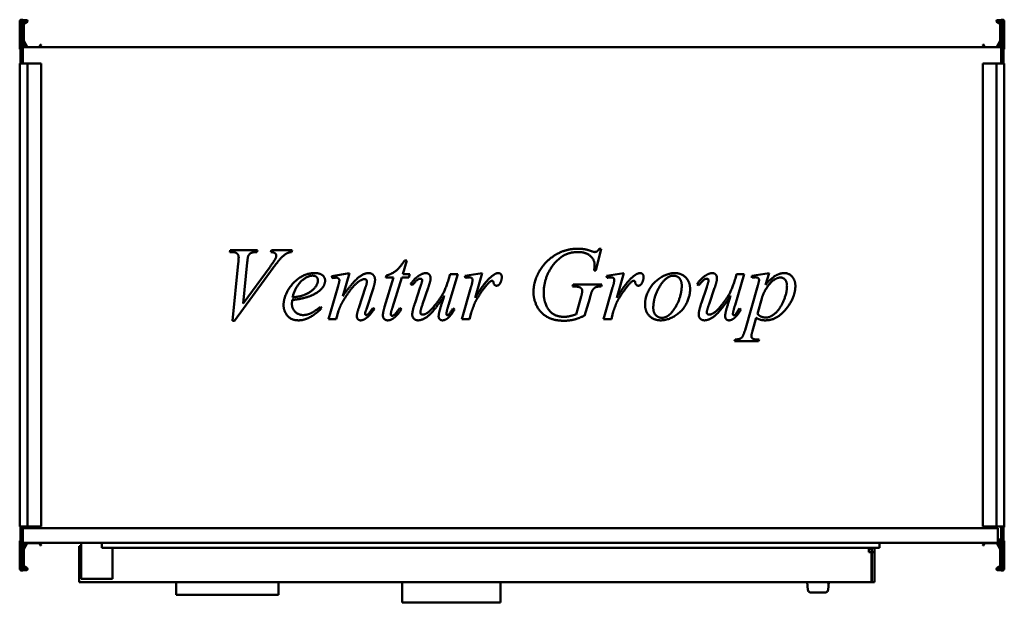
# Model space of a CAD drawing. Header units: millimetres. Extents: x 550 to 1550, y 447 to 1038.
import ezdxf

# ---------------------------------------------------------------- set-up
doc = ezdxf.new("R2010")
doc.units = ezdxf.units.MM
doc.header["$LTSCALE"] = 5
doc.layers.add('Widoczne (ISO)', color=7, linetype='Continuous', lineweight=50)

msp = doc.modelspace()

# ---------------------------------------------------------------- linework, layer by layer
at = {"layer": 'Widoczne (ISO)'}
for p, q in [((550, 1009), (550, 1036.8)), ((550.8, 1038.3), (550.8, 996.3)), ((550.8, 1038.3), (553.3, 1038.3)), ((553.3, 996.3), (553.3, 1038.3)), ((553.3, 1038), (557, 1038)), ((557, 1037.2), (553.3, 1037.2)), ((553.8, 1035), (557.1, 1036.9)), ((554.1, 1034.1), (554.1, 1017)), ((557.5, 1036.2), (554.2, 1034.3)), ((1542.5, 1036.2), (1545.8, 1034.3)), ((1546.2, 1035), (1542.9, 1036.9)), ((1546.7, 1038), (1543, 1038)), ((1543, 1037.2), (1546.7, 1037.2)), ((1545.9, 1034.1), (1545.9, 1017)), ((1546.7, 1038.3), (1546.7, 996.3)), ((1549.2, 1038.3), (1546.7, 1038.3)), ((1549.2, 996.3), (1549.2, 1038.3)), ((1550, 1009), (1550, 1036.8)), ((553.3, 1012.2), (555.2, 1012.2)), ((555.2, 1010.6), (553.3, 1010.6)), ((553.3, 1010.3), (1546.7, 1010.3)), ((557, 1010.3), (553.4, 1016.5)), ((554.1, 1016.9), (557.7, 1010.7)), ((557.9, 1010.6), (569.6, 1010.6)), ((569.7, 1010.7), (571, 1012.9)), ((571.7, 1012.5), (570.4, 1010.3)), ((571.2, 1012.9), (571.6, 1012.7)), ((1528.3, 1012.5), (1529.6, 1010.3)), ((1528.8, 1012.9), (1528.4, 1012.7)), ((1530.3, 1010.7), (1529, 1012.9)), ((1542.1, 1010.6), (1530.4, 1010.6)), ((1545.9, 1016.9), (1542.3, 1010.7)), ((1543, 1010.3), (1546.6, 1016.5)), ((1546.7, 1012.2), (1544.8, 1012.2)), ((1544.8, 1010.6), (1546.7, 1010.6)), ((550, 993.7), (551.2, 993.7)), ((550, 993.7), (550, 523.7)), ((550.8, 996.3), (550.8, 993.7)), ((550.8, 996.3), (553.3, 996.3)), ((557, 993.7), (551.2, 993.7)), ((553.3, 993.7), (553.3, 996.3)), ((557, 993.7), (558, 993.7)), ((569.6, 993.7), (558, 993.7)), ((558, 993.7), (558, 523.7)), ((569.7, 993.7), (569.6, 993.7)), ((571, 993.7), (569.7, 993.7)), ((571, 993.7), (571.2, 993.7)), ((571.6, 993.7), (571.2, 993.7)), ((571.6, 993.7), (571.7, 993.7)), ((571.7, 993.7), (571.7, 523.7)), ((1528.3, 993.7), (1528.4, 993.7)), ((1528.3, 523.7), (1528.3, 993.7)), ((1528.8, 993.7), (1528.4, 993.7)), ((1528.8, 993.7), (1529, 993.7)), ((1530.3, 993.7), (1529, 993.7)), ((1530.4, 993.7), (1530.3, 993.7)), ((1542, 993.7), (1530.4, 993.7)), ((1542, 993.7), (1543, 993.7)), ((1542, 523.7), (1542, 993.7)), ((1548.8, 993.7), (1543, 993.7)), ((1546.7, 996.3), (1546.7, 993.7)), ((1549.2, 996.3), (1546.7, 996.3)), ((1548.8, 993.7), (1550, 993.7)), ((1549.2, 993.7), (1549.2, 996.3)), ((1550, 523.7), (1550, 993.7)), ((763.4, 802.4), (763.9, 804.2)), ((765.3, 802.4), (763.4, 802.4)), ((763.9, 804.2), (791.6, 804.2)), ((791.6, 804.2), (791, 802.4)), ((805, 802.4), (805.6, 804.2)), ((805.6, 804.2), (826.6, 804.2)), ((826.6, 804.2), (826.1, 802.4)), ((1140.5, 805.8), (1135.3, 783.8)), ((1138.6, 805.8), (1140.5, 805.8)), ((766.2, 732.6), (772, 790.9)), ((781.1, 791.9), (776.9, 750.2)), ((943.2, 793.8), (939, 779.8)), ((940.9, 793.8), (943.2, 793.8)), ((807.5, 786.2), (768.1, 732.6)), ((776.9, 750.2), (804.3, 787.5)), ((867.1, 777.8), (884.8, 781)), ((884.8, 781), (878.1, 757.7)), ((1002.1, 778.1), (1019.7, 781)), ((1019.7, 781), (1012.5, 755.9)), ((1135.3, 783.8), (1133.4, 783.8)), ((1146, 778.1), (1163.7, 781)), ((1163.7, 781), (1156.5, 755.9)), ((1293.5, 778.3), (1311.1, 781)), ((1311.1, 781), (1307.6, 769.1)), ((867.5, 775.9), (867.1, 777.8)), ((869.4, 776.2), (867.5, 775.9)), ((920.6, 746.6), (929.7, 776.5)), ((921.8, 776.5), (922.3, 778.5)), ((929.7, 776.5), (921.8, 776.5)), ((938, 776.5), (928.6, 746.1)), ((945.3, 776.5), (938, 776.5)), ((939, 779.8), (946.1, 779.8)), ((946.1, 779.8), (945.3, 776.5)), ((995, 779.8), (985.5, 748.5)), ((985.9, 775.5), (987.1, 779.8)), ((987.1, 779.8), (995, 779.8)), ((1002.8, 776.2), (1002.1, 778.1)), ((1146.7, 776.2), (1146, 778.1)), ((1285.9, 779.8), (1276.5, 748.5)), ((1276.9, 775.5), (1278.1, 779.8)), ((1278.1, 779.8), (1285.9, 779.8)), ((1293.5, 776.3), (1293.5, 778.3)), ((863.7, 734.2), (873, 766.6)), ((894.4, 745.8), (901.3, 766.6)), ((909.2, 766), (902.1, 744.5)), ((948.7, 768.8), (947.1, 769.9)), ((951.5, 750.7), (956.8, 766.7)), ((964.9, 765.9), (959.2, 749.5)), ((999, 734.2), (1008.3, 766.3)), ((1111.5, 767.4), (1112.1, 769.4)), ((1112.9, 767.4), (1111.5, 767.4)), ((1112.1, 769.4), (1141.1, 769.4)), ((1141.1, 769.4), (1140.6, 767.4)), ((1143, 734.2), (1152.2, 766.3)), ((1239.6, 768.8), (1238, 769.9)), ((1242.4, 750.7), (1247.8, 766.7)), ((1255.8, 765.9), (1250.2, 749.5)), ((1286.7, 723.2), (1299.7, 768.4)), ((1115.1, 739.1), (1120.2, 757.1)), ((1128.9, 755.3), (1123.7, 737.7)), ((1303.6, 755.1), (1299.2, 739.7)), ((855.6, 746.7), (856.6, 745.2)), ((873.9, 742.8), (871.4, 734.2)), ((908.6, 745.5), (910.2, 744.5)), ((936.1, 745.7), (937.8, 744.4)), ((990, 745.1), (991.5, 743.9)), ((1008.6, 740.8), (1006.9, 734.2)), ((1152.5, 740.8), (1150.9, 734.2)), ((1280.9, 745.1), (1282.4, 743.9)), ((768.1, 732.6), (766.2, 732.6)), ((871.4, 734.2), (863.7, 734.2)), ((1006.9, 734.2), (999, 734.2)), ((1150.9, 734.2), (1143, 734.2)), ((1298, 735.6), (1294.2, 722.2)), ((1276.1, 711.7), (1276.6, 713.5)), ((1300.4, 711.7), (1276.1, 711.7)), ((1300.9, 713.5), (1300.4, 711.7)), ((551.2, 523.7), (550, 523.7)), ((550.8, 523.7), (550.8, 521.1)), ((550.8, 521.1), (550.8, 479.1)), ((550.8, 521.1), (553.3, 521.1)), ((551.2, 523.7), (557, 523.7)), ((553.3, 521.1), (553.3, 523.7)), ((553.3, 522.1), (1543.3, 522.1)), ((553.3, 479.1), (553.3, 521.1)), ((558, 523.7), (557, 523.7)), ((558, 523.7), (569.6, 523.7)), ((569.6, 523.7), (569.7, 523.7)), ((569.7, 523.7), (571, 523.7)), ((571.2, 523.7), (571, 523.7)), ((571.2, 523.7), (571.6, 523.7)), ((571.7, 523.7), (571.6, 523.7)), ((1528.4, 523.7), (1528.3, 523.7)), ((1528.4, 523.7), (1528.8, 523.7)), ((1529, 523.7), (1528.8, 523.7)), ((1529, 523.7), (1530.3, 523.7)), ((1530.3, 523.7), (1530.4, 523.7)), ((1530.4, 523.7), (1542, 523.7)), ((1543, 523.7), (1542, 523.7)), ((1543, 523.7), (1548.8, 523.7)), ((1543.3, 507.1), (1543.3, 522.1)), ((1546.7, 523.7), (1546.7, 521.1)), ((1546.7, 521.1), (1546.7, 479.1)), ((1549.2, 521.1), (1546.7, 521.1)), ((1550, 523.7), (1548.8, 523.7)), ((1549.2, 521.1), (1549.2, 523.7)), ((1550, 523), (1549.2, 523)), ((1549.2, 479.1), (1549.2, 521.1)), ((1550, 523.7), (1550, 523)), ((1546.7, 510.3), (1543.3, 510.3)), ((550, 508.4), (550, 480.6)), ((1543.3, 507.1), (553.3, 507.1)), ((555.2, 506.8), (553.3, 506.8)), ((553.3, 505.2), (555.2, 505.2)), ((557, 507.1), (553.4, 501)), ((554.1, 500.6), (557.7, 506.7)), ((554.1, 483.4), (554.1, 500.5)), ((557.9, 506.8), (569.6, 506.8)), ((569.7, 506.7), (571, 504.6)), ((571.7, 505), (570.4, 507.1)), ((571.2, 504.5), (571.6, 504.7)), ((610.3, 503.6), (612.3, 503.6)), ((610.3, 503.6), (610.3, 467.1)), ((612.3, 507.1), (612.3, 470.6)), ((633.3, 502.1), (633.3, 507.1)), ((1423.3, 502.1), (633.3, 502.1)), ((644.3, 470.6), (644.3, 502.1)), ((1412.3, 502.1), (1412.3, 497.6)), ((1412.3, 500.6), (1415.3, 500.6)), ((1415.3, 497.6), (1415.3, 500.6)), ((1418.3, 497.6), (1418.3, 502.1)), ((1423.3, 502.1), (1423.3, 507.1)), ((1528.3, 505), (1529.6, 507.1)), ((1528.8, 504.5), (1528.4, 504.7)), ((1530.3, 506.7), (1529, 504.6)), ((1542.1, 506.8), (1530.4, 506.8)), ((1545.9, 500.6), (1542.3, 506.7)), ((1543, 507.1), (1546.6, 501)), ((1543.3, 509.4), (1546.7, 509.4)), ((1545.8, 507.1), (1543.3, 507.1)), ((1544.8, 506.8), (1546.7, 506.8)), ((1546.7, 505.2), (1544.8, 505.2)), ((1545.8, 508.6), (1545.8, 507.1)), ((1546.7, 508.6), (1545.8, 508.6)), ((1545.9, 483.4), (1545.9, 500.5)), ((1550, 508.4), (1550, 480.6)), ((1412.3, 497.6), (1415.2, 497.6)), ((1415.2, 497.6), (1415.2, 467.1)), ((1415.3, 467.1), (1415.3, 497.6)), ((1415.3, 497.6), (1418.3, 497.6)), ((1418.3, 467.1), (1418.3, 497.6)), ((557, 480.2), (553.3, 480.2)), ((553.8, 482.5), (557.1, 480.6)), ((557.5, 481.3), (554.2, 483.2)), ((1542.5, 481.3), (1545.8, 483.2)), ((1546.2, 482.5), (1542.9, 480.6)), ((1543, 480.2), (1546.7, 480.2)), ((550.8, 479.1), (553.3, 479.1)), ((553.3, 479.4), (557, 479.4)), ((644.3, 470.6), (612.3, 470.6)), ((1546.7, 479.4), (1543, 479.4)), ((1549.2, 479.1), (1546.7, 479.1)), ((1415.2, 467.1), (610.3, 467.1)), ((708.8, 454.1), (708.8, 467.1)), ((812.8, 454.1), (812.8, 467.1)), ((938.3, 467.1), (938.3, 446.6)), ((1038.3, 467.1), (1038.3, 446.6)), ((1350.6, 459.4), (1349.8, 467.1)), ((1371.8, 467.1), (1371, 459.4)), ((1415.3, 467.1), (1418.3, 467.1)), ((708.8, 454.1), (812.8, 454.1)), ((1353.5, 456.6), (1368.1, 456.6)), ((938.3, 446.6), (1038.3, 446.6))]:
    msp.add_line(p, q, dxfattribs=at)
for centre, radius, start, end in [((551.2, 1036.8), 1.2, 109.4712, 180), ((554.3, 1034.1), 1, 120, 180), ((554.3, 1034.1), 0.2, 120, 180), ((557, 1037), 1, 300, 90), ((557, 1037), 0.2, 300, 90), ((1543, 1037), 1, 90, 240), ((1543, 1037), 0.2, 90, 240), ((1545.7, 1034.1), 0.2, 0, 60), ((1545.7, 1034.1), 1, 0, 60), ((1548.8, 1036.8), 1.2, 0, 70.5288), ((554.3, 1017), 1, 180, 210), ((554.3, 1017), 0.2, 180, 210), ((555.2, 1011.4), 0.8, 270, 90), ((557.9, 1010.8), 0.2, 210, 270), ((569.6, 1010.8), 0.2, 270, 330), ((571.1, 1012.8), 0.2, 60, 150), ((571.5, 1012.6), 0.2, 330, 60), ((1528.5, 1012.6), 0.2, 120, 210), ((1528.9, 1012.8), 0.2, 30, 120), ((1530.4, 1010.8), 0.2, 210, 270), ((1542.1, 1010.8), 0.2, 270, 330), ((1544.8, 1011.4), 0.8, 90, 270), ((1545.7, 1017), 0.2, 330, 0), ((1545.7, 1017), 1, 330, 0), ((551, 1009), 1, 180, 258.463), ((1549, 1009), 1, 281.537, 0), ((551, 508.4), 1, 101.537, 180), ((554.3, 500.5), 1, 150, 180), ((554.3, 500.5), 0.2, 150, 180), ((555.2, 506), 0.8, 270, 90), ((557.9, 506.6), 0.2, 90, 150), ((569.6, 506.6), 0.2, 30, 90), ((571.1, 504.7), 0.2, 210, 300), ((571.5, 504.9), 0.2, 300, 30), ((1528.5, 504.9), 0.2, 150, 240), ((1528.9, 504.7), 0.2, 240, 330), ((1530.4, 506.6), 0.2, 90, 150), ((1542.1, 506.6), 0.2, 30, 90), ((1544.8, 506), 0.8, 90, 270), ((1545.7, 500.5), 0.2, 0, 30), ((1545.7, 500.5), 1, 0, 30), ((1549, 508.4), 1, 0, 78.463), ((551.2, 480.6), 1.2, 180, 250.5288), ((554.3, 483.4), 1, 180, 240), ((554.3, 483.4), 0.2, 180, 240), ((557, 480.4), 1, 270, 60), ((557, 480.4), 0.2, 270, 60), ((1543, 480.4), 1, 120, 270), ((1543, 480.4), 0.2, 120, 270), ((1545.7, 483.4), 0.2, 300, 0), ((1545.7, 483.4), 1, 300, 0), ((1548.8, 480.6), 1.2, 289.4712, 0), ((1353.5, 459.6), 3, 185.1944, 199.4712), ((1353.5, 459.6), 3, 199.4712, 270), ((1368.1, 459.6), 3, 270, 340.5288), ((1368.1, 459.6), 3, 340.5288, 354.8056)]:
    msp.add_arc(centre, radius, start, end, dxfattribs=at)
for points in [[(772.4, 796.9), (772.4, 799.3), (769, 802.4), (765.3, 802.4)], [(791, 802.4), (786.5, 802.3), (783.2, 800.5), (782.1, 798.4)], [(810.6, 798.7), (810.6, 800.1), (808.3, 802.1), (805, 802.4)], [(822.1, 801.4), (819.2, 800), (813.6, 794.6), (807.5, 786.2)], [(826.1, 802.4), (823.6, 802.1), (822.1, 801.4)], [(1071.8, 761.4), (1071.8, 770.4), (1079.4, 786.8), (1090.8, 798.1), (1097.5, 801.4)], [(1116.9, 802.4), (1100.7, 802.4), (1090.4, 787.3)], [(1097.5, 801.4), (1106.8, 805.8), (1116.9, 805.8)], [(1116.9, 805.8), (1124.4, 805.8), (1130.5, 803.3)], [(1133.9, 789.5), (1133.9, 794.6), (1124.9, 802.4), (1116.9, 802.4)], [(1130.5, 803.3), (1133, 802.4), (1134.1, 802.4)], [(1134.1, 802.4), (1135.4, 802.4), (1137.2, 803.6), (1138.6, 805.8)], [(772, 790.9), (772.4, 795.4), (772.4, 796.9)], [(782.1, 798.4), (781.6, 797.3), (781.1, 791.9)], [(804.3, 787.5), (808.7, 793.5), (809.9, 795.9)], [(809.9, 795.9), (810.6, 797.5), (810.6, 798.7)], [(922.3, 778.5), (928, 780.1), (935.9, 786.2), (940.9, 793.8)], [(818, 748.3), (818, 756), (827.5, 772), (841.9, 781), (849.5, 781)], [(849.5, 781), (855, 781), (860.2, 776.5), (860.2, 773.5)], [(878.1, 757.7), (888.4, 771.9), (899.4, 781), (904.5, 781)], [(904.5, 781), (907.3, 781), (910.9, 777.2), (910.9, 774.2)], [(956, 778.7), (959.6, 781), (962.6, 781)], [(962.6, 781), (964.7, 781), (967.3, 778.1), (967.3, 775.8)], [(1029.1, 777.5), (1033.3, 781), (1035.9, 781)], [(1035.9, 781), (1037.6, 781), (1039.6, 779), (1039.6, 777)], [(1090.4, 787.3), (1082.2, 775.4), (1082.2, 760.7)], [(1133.4, 783.8), (1133.9, 787.7), (1133.9, 789.5)], [(1173, 777.5), (1177.2, 781), (1179.9, 781)], [(1179.9, 781), (1181.6, 781), (1183.6, 779), (1183.6, 777)], [(1185.1, 749.2), (1185.1, 756.8), (1193.8, 772.1), (1208.4, 781), (1215.2, 781)], [(1215.2, 781), (1222.1, 781), (1230.9, 772), (1230.9, 764.8)], [(1246.9, 778.7), (1250.5, 781), (1253.5, 781)], [(1253.5, 781), (1255.6, 781), (1258.2, 778.1), (1258.2, 775.8)], [(1307.6, 769.1), (1313.2, 775.7), (1322.1, 781), (1326.7, 781)], [(1326.7, 781), (1331.3, 781), (1337.8, 773.7), (1337.8, 767.9)], [(847.5, 778.4), (842.1, 778.4), (830, 767.2), (827.1, 756.3)], [(839.9, 759.2), (846.4, 762.1), (852.9, 770), (852.9, 773.5)], [(852.9, 773.5), (852.9, 775.7), (850.1, 778.4), (847.5, 778.4)], [(860.2, 773.5), (860.2, 769.2), (856.8, 765.3)], [(871.5, 776.4), (870.9, 776.4), (869.4, 776.2)], [(874.7, 773.6), (874.7, 774.7), (872.8, 776.4), (871.5, 776.4)], [(873, 766.6), (874.7, 772.4), (874.7, 773.6)], [(896.3, 773.6), (892.2, 771.4), (883.3, 760.7), (878.3, 752.4)], [(900.1, 774.9), (898.6, 774.9), (896.3, 773.6)], [(902.6, 772.6), (902.6, 773.6), (901.1, 774.9), (900.1, 774.9)], [(901.3, 766.6), (902.6, 770.4), (902.6, 772.6)], [(910.9, 774.2), (910.9, 771.1), (909.2, 766)], [(947.1, 769.9), (951.3, 775.9), (956, 778.7)], [(957.1, 775.3), (955.8, 775.3), (953.2, 773.8), (948.7, 768.8)], [(956.8, 766.7), (958.8, 772.4), (958.8, 773.8)], [(958.8, 773.8), (958.8, 774.4), (957.8, 775.3), (957.1, 775.3)], [(959.4, 738.8), (961.1, 738.8), (966.8, 742.2), (976.3, 754), (982.5, 764.3), (985.9, 775.5)], [(967.3, 775.8), (967.3, 773), (964.9, 765.9)], [(1006.5, 776.7), (1005.5, 776.7), (1002.8, 776.2)], [(1009.2, 775.9), (1008.1, 776.7), (1006.5, 776.7)], [(1008.3, 766.3), (1009.9, 771.9), (1009.9, 774.3)], [(1009.9, 774.3), (1009.9, 775.2), (1009.2, 775.9)], [(1012.5, 755.9), (1021.7, 771.3), (1029.1, 777.5)], [(1028.2, 772.7), (1026.8, 771.9), (1024.1, 768.6)], [(1029.8, 773.1), (1028.9, 773.1), (1028.2, 772.7)], [(1030.8, 772.7), (1030.4, 773.1), (1029.8, 773.1)], [(1031.2, 771.4), (1031.1, 772.3), (1030.8, 772.7)], [(1034.3, 768.2), (1033.1, 768.2), (1031.5, 769.8), (1031.2, 771.4)], [(1037.9, 770.6), (1036.7, 768.2), (1034.3, 768.2)], [(1039.6, 777), (1039.6, 773.6), (1037.9, 770.6)], [(1150.5, 776.7), (1149.5, 776.7), (1146.7, 776.2)], [(1153.1, 775.9), (1152.1, 776.7), (1150.5, 776.7)], [(1152.2, 766.3), (1153.9, 771.9), (1153.9, 774.3)], [(1153.9, 774.3), (1153.9, 775.2), (1153.1, 775.9)], [(1156.5, 755.9), (1165.6, 771.3), (1173, 777.5)], [(1172.1, 772.7), (1170.7, 771.9), (1168, 768.6)], [(1173.8, 773.1), (1172.8, 773.1), (1172.1, 772.7)], [(1174.7, 772.7), (1174.3, 773.1), (1173.8, 773.1)], [(1175.2, 771.4), (1175.1, 772.3), (1174.7, 772.7)], [(1178.3, 768.2), (1177.1, 768.2), (1175.4, 769.8), (1175.2, 771.4)], [(1181.8, 770.6), (1180.6, 768.2), (1178.3, 768.2)], [(1183.6, 777), (1183.6, 773.6), (1181.8, 770.6)], [(1214, 778.3), (1206.4, 778.3), (1193.5, 756.5), (1193.5, 745.9)], [(1222.4, 768.4), (1222.4, 773.2), (1217.7, 778.3), (1214, 778.3)], [(1238, 769.9), (1242.2, 775.9), (1246.9, 778.7)], [(1248, 775.3), (1246.7, 775.3), (1244.2, 773.8), (1239.6, 768.8)], [(1247.8, 766.7), (1249.7, 772.4), (1249.7, 773.8)], [(1249.7, 773.8), (1249.7, 774.4), (1248.7, 775.3), (1248, 775.3)], [(1250.3, 738.8), (1252.1, 738.8), (1257.8, 742.2), (1267.3, 754), (1273.4, 764.3), (1276.9, 775.5)], [(1258.2, 775.8), (1258.2, 773), (1255.8, 765.9)], [(1297.6, 776.7), (1296.1, 776.7), (1293.5, 776.3)], [(1300.9, 773.8), (1300.9, 775.1), (1299.3, 776.7), (1297.6, 776.7)], [(1299.7, 768.4), (1300.9, 772.7), (1300.9, 773.8)], [(1322.9, 776.5), (1317.2, 776.5), (1306.2, 763.7), (1303.6, 755.1)], [(1329.3, 767.9), (1329.3, 772), (1325.5, 776.5), (1322.9, 776.5)], [(856.8, 765.3), (852.2, 760.2), (843.3, 757.1)], [(1024.1, 768.6), (1019.8, 763.6), (1014.8, 755.5)], [(1103.1, 732.6), (1092.1, 732.6), (1078.4, 740.9), (1071.8, 754.6), (1071.8, 761.4)], [(1082.2, 760.7), (1082.2, 750.9), (1092.4, 736.6), (1103, 736.6)], [(1119.9, 765.9), (1117.8, 767.4), (1112.9, 767.4)], [(1121.3, 763.1), (1121.3, 765), (1119.9, 765.9)], [(1120.2, 757.1), (1121.3, 760.8), (1121.3, 763.1)], [(1131.7, 763.5), (1130.8, 762.1), (1128.9, 755.3)], [(1140.6, 767.4), (1136.6, 767.4), (1133, 765.6), (1131.7, 763.5)], [(1168, 768.6), (1163.8, 763.6), (1158.7, 755.5)], [(1230.9, 764.8), (1230.9, 757.1), (1222.7, 741.9), (1208, 733), (1201.1, 733)], [(1202.3, 735.6), (1209.6, 735.6), (1222.4, 757.2), (1222.4, 768.4)], [(1337.8, 767.9), (1337.8, 756.5), (1319.3, 733), (1307.1, 733)], [(1307.9, 735.9), (1310.7, 735.9), (1316.3, 738.9), (1321.7, 744.8), (1325.9, 752.4), (1329.3, 762.8), (1329.3, 767.9)], [(826.8, 753.7), (826.5, 751.2), (826.5, 749.5)], [(843.3, 757.1), (837.4, 754.9), (826.8, 753.7)], [(827.1, 756.3), (835, 757.1), (839.9, 759.2)], [(878.3, 752.4), (875.7, 748), (873.9, 742.8)], [(948.7, 738.8), (948.7, 742.7), (951.5, 750.7)], [(981.1, 758.1), (972, 743.7), (959.7, 733), (954.6, 733)], [(976.2, 741.7), (977.1, 745.3), (981.1, 758.1)], [(1014.8, 755.5), (1012.6, 752.1), (1011.1, 747.8)], [(1158.7, 755.5), (1156.5, 752.1), (1155, 747.8)], [(1239.6, 738.8), (1239.6, 742.7), (1242.4, 750.7)], [(1272, 758.1), (1262.9, 743.7), (1250.6, 733), (1245.5, 733)], [(1267.1, 741.7), (1268, 745.3), (1272, 758.1)], [(833.3, 733), (825.7, 733), (818, 742.5), (818, 748.3)], [(826.5, 749.5), (826.5, 744.9), (833.1, 738.4), (837.9, 738.4)], [(856.6, 745.2), (844.3, 733), (833.3, 733)], [(837.9, 738.4), (841.7, 738.4), (848.6, 741.5), (855.6, 746.7)], [(892.4, 737.3), (892.4, 739.8), (894.4, 745.8)], [(902.1, 744.5), (900.8, 740.8), (900.8, 740)], [(910.2, 744.5), (905.6, 737.8), (901.5, 735)], [(903.3, 738.9), (905.7, 741), (908.6, 745.5)], [(918.9, 738.1), (918.9, 740.9), (920.6, 746.6)], [(928.6, 746.1), (926.9, 740.9), (926.9, 739.3)], [(937.8, 744.4), (933.3, 737.6), (929.3, 734.9)], [(931.2, 739.3), (932.2, 740.4), (936.1, 745.7)], [(959.2, 749.5), (956.9, 742.8), (956.9, 741)], [(956.9, 741), (956.9, 740), (958.2, 738.8), (959.4, 738.8)], [(975.5, 737.1), (975.5, 738.9), (976.2, 741.7)], [(985.5, 748.5), (983.4, 741.6), (983.4, 739.7)], [(991.5, 743.9), (987.9, 737.6), (984.2, 734.8)], [(984.4, 738.1), (985.1, 738.1), (986.7, 739.6), (990, 745.1)], [(1011.1, 747.8), (1008.9, 742), (1008.6, 740.8)], [(1155, 747.8), (1152.8, 742), (1152.5, 740.8)], [(1201.1, 733), (1194, 733), (1185.1, 742.1), (1185.1, 749.2)], [(1193.5, 745.9), (1193.5, 740.9), (1198.5, 735.6), (1202.3, 735.6)], [(1250.2, 749.5), (1247.8, 742.8), (1247.8, 741)], [(1247.8, 741), (1247.8, 740), (1249.1, 738.8), (1250.3, 738.8)], [(1266.5, 737.1), (1266.5, 738.9), (1267.1, 741.7)], [(1276.5, 748.5), (1274.4, 741.6), (1274.4, 739.7)], [(1282.4, 743.9), (1278.9, 737.6), (1275.1, 734.8)], [(1275.3, 738.1), (1276, 738.1), (1277.6, 739.6), (1280.9, 745.1)], [(896.4, 733), (894.6, 733), (892.4, 735.3), (892.4, 737.3)], [(901.5, 735), (898.7, 733), (896.4, 733)], [(900.8, 740), (900.8, 739.3), (901.6, 738.3), (902, 738.3)], [(902, 738.3), (902.5, 738.3), (903.3, 738.9)], [(923.8, 733), (921.6, 733), (918.9, 735.8), (918.9, 738.1)], [(929.3, 734.9), (926.6, 733), (923.8, 733)], [(926.9, 739.3), (926.9, 738.5), (927.6, 737.6), (928.1, 737.6)], [(928.1, 737.6), (929.3, 737.6), (931.2, 739.3)], [(954.6, 733), (952.1, 733), (948.7, 736.3), (948.7, 738.8)], [(979.4, 733), (977.7, 733), (975.5, 735.3), (975.5, 737.1)], [(984.2, 734.8), (981.7, 733), (979.4, 733)], [(983.4, 739.7), (983.4, 738.9), (983.9, 738.1), (984.4, 738.1)], [(1103, 736.6), (1105.6, 736.6), (1110.3, 737.6), (1115.1, 739.1)], [(1123.7, 737.7), (1116.6, 734.6), (1107.9, 732.6), (1103.1, 732.6)], [(1245.5, 733), (1243, 733), (1239.6, 736.3), (1239.6, 738.8)], [(1270.3, 733), (1268.6, 733), (1266.5, 735.3), (1266.5, 737.1)], [(1275.1, 734.8), (1272.6, 733), (1270.3, 733)], [(1274.4, 739.7), (1274.4, 738.9), (1274.9, 738.1), (1275.3, 738.1)], [(1307.1, 733), (1304.5, 733), (1300.5, 734.1), (1298, 735.6)], [(1299.2, 739.7), (1302.4, 735.9), (1307.9, 735.9)], [(1276.6, 713.5), (1281.4, 713.8), (1284.8, 716.6), (1286.7, 723.2)], [(1294.2, 722.2), (1293.1, 718.3), (1293.1, 717.1)], [(1293.1, 717.1), (1293.1, 716), (1294.3, 714.4), (1296.9, 713.5), (1300.9, 713.5)]]:
    msp.add_open_spline(points, degree=2, dxfattribs=at)
msp.add_open_spline([(1371.6, 465.5), (1371.6, 465.1), (1371.5, 464.9), (1371.5, 464.6), (1371.5, 464.5), (1371.5, 464.4), (1371.5, 464.4), (1371.5, 464.4), (1371.5, 464.4), (1371.5, 464.4), (1371.5, 464.4), (1371.5, 464.4), (1371.5, 464.4), (1371.5, 464.4), (1371.5, 464.4), (1371.5, 464.4), (1371.5, 464.4), (1371.5, 464.4), (1371.5, 464.4), (1371.5, 464.4), (1371.5, 464.4), (1371.5, 464.4), (1371.5, 464.4), (1371.5, 464.4), (1371.5, 464.4), (1371.5, 464.4), (1371.5, 464.4), (1371.5, 464.4), (1371.5, 464.4), (1371.5, 464.4), (1371.5, 464.4), (1371.5, 464.5), (1371.5, 464.7), (1371.5, 465.1), (1371.4, 465.4), (1371.2, 466), (1371, 466.3), (1370.6, 466.8), (1370.4, 467), (1370.2, 467.1)], degree=3, knots=[0, 0, 0, 0, 0.373311, 0.373311, 0.563866, 0.563866, 0.659633, 0.659633, 0.707574, 0.707574, 0.73155, 0.73155, 0.743538, 0.743538, 0.749531, 0.749531, 0.752528, 0.752528, 0.754026, 0.754026, 0.754775, 0.754775, 0.755149, 0.755149, 0.755456, 0.755456, 0.755494, 0.755494, 0.755518, 0.755518, 0.757379, 0.757379, 0.796743, 0.796743, 0.893017, 0.893017, 0.98889, 0.98889, 1.076716, 1.076716, 1.076716, 1.076716], dxfattribs=at)

doc.saveas('drawing.dxf')
